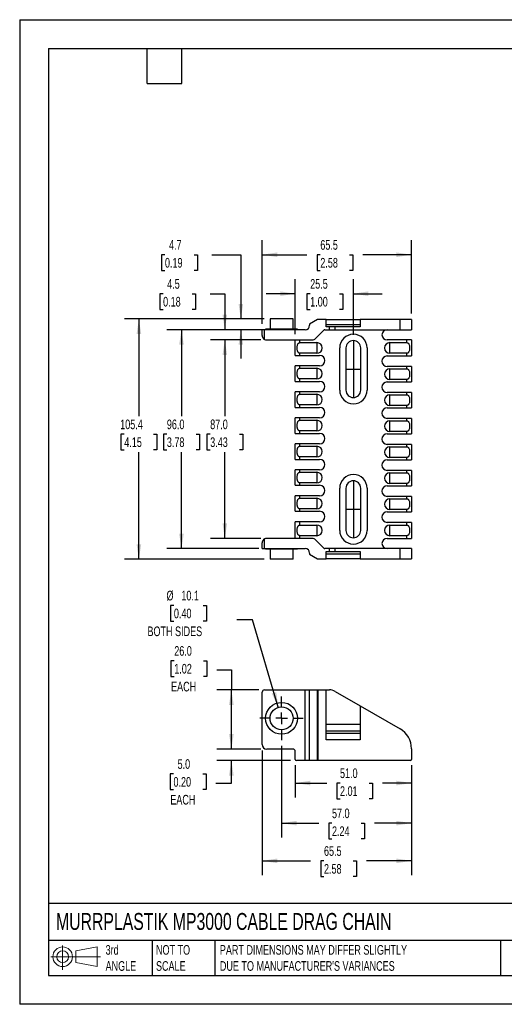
# Model space of a CAD drawing. Header units: millimetres. Extents: x 0 to 559, y 0 to 432.
# Tile 1 of 5: x 0 to 213, y 0 to 432. Entities that reach past the tile are written whole.
import ezdxf

# ---------------------------------------------------------------- set-up
doc = ezdxf.new("R2010")
doc.units = ezdxf.units.MM
doc.header["$LTSCALE"] = 2
doc.linetypes.add('CENTERX2', pattern=[20.32, 12.7, -2.54, 2.54, -2.54])
doc.layers.add('CENTER', color=40, linetype='CENTERX2')
doc.layers.add('DIMENSIONS', color=140, linetype='Continuous', lineweight=25)
doc.layers.add('TEXT', color=140, linetype='Continuous', lineweight=25)
doc.styles.add('SLDTEXTSTYLE0', font='TXT', dxfattribs={"width": 0.7})
doc.dimstyles.new('SLDDIMSTYLE0', dxfattribs={"dimtxt": 4.316016, "dimasz": 6.604, "dimexe": 0, "dimexo": 0.0625, "dimgap": 1.079004, "dimtad": 0, "dimtih": 1, "dimtoh": 1, "dimdec": 1, "dimrnd": 1e-09, "dimzin": 4, "dimdsep": 46, "dimtxsty": 'SLDTEXTSTYLE0', "dimsah": 1, "dimcen": 0.09, "dimadec": 0, "dimazin": 1, "dimtfac": 1, "dimtdec": 1, "dimtofl": 0, "dimtmove": 0, "dimatfit": 3, "dimfxl": 0, "dimfrac": 2, "dimtolj": 1, "dimtzin": 12, "dimarcsym": 0})
doc.dimstyles.new('SLDDIMSTYLE1', dxfattribs={"dimtxt": 4.316016, "dimasz": 6.604, "dimexe": 0, "dimexo": 0.0625, "dimgap": 1.079004, "dimtad": 0, "dimtih": 1, "dimtoh": 1, "dimdec": 1, "dimrnd": 1e-09, "dimzin": 12, "dimdsep": 46, "dimtxsty": 'SLDTEXTSTYLE0', "dimsah": 1, "dimcen": 0.09, "dimadec": 0, "dimazin": 3, "dimtfac": 1, "dimtdec": 1, "dimtofl": 0, "dimtmove": 0, "dimatfit": 3, "dimfxl": 0, "dimfrac": 2, "dimtolj": 1, "dimtzin": 12, "dimarcsym": 0})
doc.dimstyles.new('SLDDIMSTYLE3', dxfattribs={"dimtxt": 4.316016, "dimasz": 6.604, "dimexe": 0, "dimexo": 0.0625, "dimgap": 1.079004, "dimtad": 0, "dimtih": 1, "dimtoh": 1, "dimdec": 1, "dimrnd": 1e-09, "dimzin": 12, "dimdsep": 46, "dimtxsty": 'SLDTEXTSTYLE0', "dimsah": 1, "dimcen": 0, "dimadec": 0, "dimazin": 3, "dimtfac": 1, "dimtdec": 1, "dimtofl": 0, "dimtmove": 0, "dimatfit": 3, "dimfxl": 0, "dimfrac": 2, "dimtolj": 1, "dimtzin": 12, "dimarcsym": 0})
doc.dimstyles.new('SLDDIMSTYLE4', dxfattribs={"dimtxt": 4.316016, "dimasz": 6.604, "dimexe": 0, "dimexo": 0.0625, "dimgap": 1.079004, "dimtad": 0, "dimtih": 1, "dimtoh": 1, "dimdec": 1, "dimrnd": 1e-09, "dimzin": 4, "dimdsep": 46, "dimtxsty": 'SLDTEXTSTYLE0', "dimsah": 1, "dimcen": 0.09, "dimadec": 0, "dimazin": 1, "dimtfac": 1, "dimtdec": 1, "dimtmove": 0, "dimatfit": 0, "dimfxl": 0, "dimfrac": 2, "dimtolj": 1, "dimtzin": 12, "dimarcsym": 0})
doc.dimstyles.new('SLDDIMSTYLE5', dxfattribs={"dimtxt": 4.316016, "dimasz": 6.604, "dimexe": 0, "dimexo": 0.0625, "dimgap": 1.079004, "dimtad": 0, "dimtih": 1, "dimtoh": 1, "dimdec": 1, "dimrnd": 1e-09, "dimzin": 12, "dimdsep": 46, "dimtxsty": 'SLDTEXTSTYLE0', "dimsah": 1, "dimcen": 0.09, "dimadec": 0, "dimazin": 3, "dimtfac": 1, "dimtdec": 1, "dimtmove": 0, "dimatfit": 0, "dimfxl": 0, "dimfrac": 2, "dimtolj": 1, "dimtzin": 12, "dimarcsym": 0})

# ---------------------------------------------------------------- blocks, each defined once
blk = doc.blocks.new('Block11')
at = {"color": 7, "linetype": 'Continuous', "lineweight": 18}
for p, q in [((5.18, 10.62), (5.18, 0)), ((10.96, 8.33), (20.35, 10.06)), ((20.35, 10.06), (20.35, 1.46)), ((0, 5.76), (21.75, 5.76)), ((10.96, 3.19), (10.96, 8.33)), ((10.96, 3.19), (20.35, 1.46))]:
    blk.add_line(p, q, dxfattribs=at)
for radius in [4.3, 2.57]:
    blk.add_circle((5.18, 5.76), radius, dxfattribs=at)
blk = doc.blocks.new('Block12')
at = {"color": 7, "linetype": 'Continuous'}
blk.add_blockref('Block11', (0, 0), dxfattribs=at)
blk = doc.blocks.new('_D_3')
at = {"layer": 'DIMENSIONS'}
for p, q in [((120.91, 104.88), (120.91, 90.69)), ((171.91, 104.88), (171.91, 90.69)), ((120.91, 97.04), (134.69, 97.04)), ((140.54, 97.04), (139.09, 97.04)), ((139.09, 97.04), (139.09, 90.18)), ((153.37, 97.04), (154.82, 97.04)), ((154.82, 97.04), (154.82, 90.18)), ((171.91, 97.04), (159.22, 97.04)), ((139.09, 90.18), (140.54, 90.18)), ((154.82, 90.18), (153.37, 90.18))]:
    blk.add_line(p, q, dxfattribs=at)
for points in [[(120.91, 97.04), (127.51, 96.02), (127.51, 98.05)], [(171.91, 97.04), (165.3, 98.05), (165.3, 96.02)]]:
    blk.add_solid(points, dxfattribs=at)
at = {"layer": 'DIMENSIONS', "char_height": 4.233, "attachment_point": 1, "style": 'SLDTEXTSTYLE0'}
for s, insert in [('51.0', (140.54, 103.46)), ('2.01', (140.54, 95.63))]:
    blk.add_mtext(s, dxfattribs=dict(at, insert=insert))
blk = doc.blocks.new('_D_4')
at = {"layer": 'DIMENSIONS'}
for p, q in [((114.91, 113.34), (114.91, 73.1)), ((171.91, 104.88), (171.91, 73.1)), ((114.91, 79.45), (131.18, 79.45)), ((137.02, 79.45), (135.57, 79.45)), ((135.57, 79.45), (135.57, 72.59)), ((149.85, 79.45), (151.3, 79.45)), ((151.3, 79.45), (151.3, 72.59)), ((171.91, 79.45), (155.7, 79.45)), ((135.57, 72.59), (137.02, 72.59)), ((151.3, 72.59), (149.85, 72.59))]:
    blk.add_line(p, q, dxfattribs=at)
for points in [[(114.91, 79.45), (121.51, 78.43), (121.51, 80.47)], [(171.91, 79.45), (165.3, 80.47), (165.3, 78.43)]]:
    blk.add_solid(points, dxfattribs=at)
at = {"layer": 'DIMENSIONS', "char_height": 4.233, "attachment_point": 1, "style": 'SLDTEXTSTYLE0'}
for s, insert in [('57.0', (137.02, 85.87)), ('2.24', (137.02, 78.05))]:
    blk.add_mtext(s, dxfattribs=dict(at, insert=insert))
blk = doc.blocks.new('_D_5')
at = {"layer": 'DIMENSIONS'}
for p, q in [((106.41, 111.38), (106.41, 56.57)), ((171.91, 104.88), (171.91, 56.57)), ((106.41, 62.92), (127.66, 62.92)), ((133.51, 62.92), (132.06, 62.92)), ((132.06, 62.92), (132.06, 56.06)), ((146.33, 62.92), (147.78, 62.92)), ((147.78, 62.92), (147.78, 56.06)), ((171.91, 62.92), (152.18, 62.92)), ((132.06, 56.06), (133.51, 56.06)), ((147.78, 56.06), (146.33, 56.06))]:
    blk.add_line(p, q, dxfattribs=at)
for points in [[(106.41, 62.92), (113.01, 61.9), (113.01, 63.93)], [(171.91, 62.92), (165.3, 63.93), (165.3, 61.9)]]:
    blk.add_solid(points, dxfattribs=at)
at = {"layer": 'DIMENSIONS', "char_height": 4.233, "attachment_point": 1, "style": 'SLDTEXTSTYLE0'}
for s, insert in [('65.5', (133.51, 69.34)), ('2.58', (133.51, 61.52))]:
    blk.add_mtext(s, dxfattribs=dict(at, insert=insert))
blk = doc.blocks.new('_D_9')
at = {"layer": 'DIMENSIONS'}
for p, q in [((92.88, 111.92), (92.88, 124.62)), ((105.87, 111.92), (86.53, 111.92)), ((118.87, 106.92), (86.53, 106.92)), ((92.88, 97.04), (92.88, 106.92)), ((67.48, 101.07), (66.03, 101.07)), ((66.03, 101.07), (66.03, 94.21)), ((80.31, 101.07), (81.76, 101.07)), ((81.76, 101.07), (81.76, 94.21)), ((86.11, 97.04), (92.88, 97.04)), ((66.03, 94.21), (67.48, 94.21)), ((81.76, 94.21), (80.31, 94.21))]:
    blk.add_line(p, q, dxfattribs=at)
for points in [[(92.88, 111.92), (93.9, 118.52), (91.86, 118.52)], [(92.88, 106.92), (91.86, 100.31), (93.9, 100.31)]]:
    blk.add_solid(points, dxfattribs=at)
at = {"layer": 'DIMENSIONS', "char_height": 4.233, "attachment_point": 1, "style": 'SLDTEXTSTYLE0'}
for s, insert in [('5.0', (69.28, 107.5)), ('0.20', (67.48, 99.67)), ('EACH', (66.09, 91.85))]:
    blk.add_mtext(s, dxfattribs=dict(at, insert=insert))
blk = doc.blocks.new('_D_10')
at = {"layer": 'DIMENSIONS'}
for p, q in [((67.82, 150.69), (66.37, 150.69)), ((66.37, 150.69), (66.37, 143.83)), ((80.65, 150.69), (82.1, 150.69)), ((82.1, 150.69), (82.1, 143.83)), ((66.37, 143.83), (67.82, 143.83)), ((82.1, 143.83), (80.65, 143.83)), ((86.45, 146.65), (92.88, 146.65)), ((92.88, 146.65), (92.88, 137.92)), ((104.87, 137.92), (86.53, 137.92)), ((92.88, 111.92), (92.88, 137.92)), ((105.87, 111.92), (86.53, 111.92))]:
    blk.add_line(p, q, dxfattribs=at)
for points in [[(92.88, 137.92), (91.86, 131.31), (93.9, 131.31)], [(92.88, 111.92), (93.9, 118.52), (91.86, 118.52)]]:
    blk.add_solid(points, dxfattribs=at)
at = {"layer": 'DIMENSIONS', "char_height": 4.233, "attachment_point": 1, "style": 'SLDTEXTSTYLE0'}
for s, insert in [('26.0', (67.82, 157.11)), ('1.02', (67.82, 149.28)), ('EACH', (66.43, 141.46))]:
    blk.add_mtext(s, dxfattribs=dict(at, insert=insert))
blk = doc.blocks.new('_D_11')
at = {"layer": 'DIMENSIONS'}
for p, q in [((67.67, 174.94), (66.22, 174.94)), ((66.22, 174.94), (66.22, 168.08)), ((80.5, 174.94), (81.94, 174.94)), ((81.94, 174.94), (81.94, 168.08)), ((102.13, 168.67), (95.28, 168.67)), ((113.47, 130.26), (102.13, 168.67)), ((66.22, 168.08), (67.67, 168.08)), ((81.94, 168.08), (80.5, 168.08))]:
    blk.add_line(p, q, dxfattribs=at)
blk.add_solid([(113.47, 130.26), (112.58, 136.88), (110.63, 136.31)], dxfattribs=at)
at = {"layer": 'DIMENSIONS', "char_height": 4.233, "attachment_point": 1, "style": 'SLDTEXTSTYLE0'}
for s, insert in [('%%c', (64.41, 181.37)), ('10.1', (70.93, 181.37)), ('0.40', (67.67, 173.54)), ('BOTH SIDES', (56.06, 165.71))]:
    blk.add_mtext(s, dxfattribs=dict(at, insert=insert))
blk = doc.blocks.new('SW_CENTERMARKSYMBOL_1')
at = {"layer": 'CENTER', "color": 0}
for p, q in [((0, 5.08), (0, 9.54)), ((-5.08, 0), (-9.54, 0)), ((0, 0), (-2.54, 0)), ((0, 0), (0, 2.54)), ((0, 0), (0, -2.54)), ((0, 0), (2.54, 0)), ((5.08, 0), (9.54, 0)), ((0, -5.08), (0, -9.54))]:
    blk.add_line(p, q, dxfattribs=at)
blk = doc.blocks.new('_D_16')
at = {"layer": 'DIMENSIONS'}
for p, q in [((120.91, 293.89), (120.91, 317.99)), ((146.41, 293.64), (146.41, 317.99)), ((120.91, 311.64), (108.21, 311.64)), ((127.46, 311.64), (126.01, 311.64)), ((126.01, 311.64), (126.01, 304.78)), ((140.28, 311.64), (141.73, 311.64)), ((141.73, 311.64), (141.73, 304.78)), ((146.41, 311.64), (159.11, 311.64)), ((126.01, 304.78), (127.46, 304.78)), ((141.73, 304.78), (140.28, 304.78))]:
    blk.add_line(p, q, dxfattribs=at)
for points in [[(120.91, 311.64), (114.3, 312.66), (114.3, 310.62)], [(146.41, 311.64), (153.01, 310.62), (153.01, 312.66)]]:
    blk.add_solid(points, dxfattribs=at)
at = {"layer": 'DIMENSIONS', "char_height": 4.233, "attachment_point": 1, "style": 'SLDTEXTSTYLE0'}
for s, insert in [('25.5', (127.46, 318.06)), ('1.00', (127.46, 310.24))]:
    blk.add_mtext(s, dxfattribs=dict(at, insert=insert))
blk = doc.blocks.new('_D_19')
at = {"layer": 'DIMENSIONS'}
for p, q in [((105.87, 291.35), (83.65, 291.35)), ((90, 291.35), (90, 257.86)), ((83.59, 250.03), (82.14, 250.03)), ((82.14, 250.03), (82.14, 243.17)), ((96.42, 250.03), (97.87, 250.03)), ((97.87, 250.03), (97.87, 243.17)), ((82.14, 243.17), (83.59, 243.17)), ((90, 204.35), (90, 242.21)), ((97.87, 243.17), (96.42, 243.17)), ((105.87, 204.35), (83.65, 204.35))]:
    blk.add_line(p, q, dxfattribs=at)
for points in [[(90, 291.35), (88.99, 284.74), (91.02, 284.74)], [(90, 204.35), (91.02, 210.95), (88.99, 210.95)]]:
    blk.add_solid(points, dxfattribs=at)
at = {"layer": 'DIMENSIONS', "char_height": 4.233, "attachment_point": 1, "style": 'SLDTEXTSTYLE0'}
for s, insert in [('87.0', (83.59, 256.46)), ('3.43', (83.59, 248.63))]:
    blk.add_mtext(s, dxfattribs=dict(at, insert=insert))
blk = doc.blocks.new('_D_20')
at = {"layer": 'DIMENSIONS'}
for p, q in [((122.74, 295.85), (64.63, 295.85)), ((70.98, 295.85), (70.98, 257.86)), ((64.57, 250.03), (63.12, 250.03)), ((63.12, 250.03), (63.12, 243.17)), ((77.39, 250.03), (78.84, 250.03)), ((78.84, 250.03), (78.84, 243.17)), ((63.12, 243.17), (64.57, 243.17)), ((70.98, 199.85), (70.98, 242.21)), ((78.84, 243.17), (77.39, 243.17)), ((104.87, 199.85), (64.63, 199.85))]:
    blk.add_line(p, q, dxfattribs=at)
for points in [[(70.98, 295.85), (69.96, 289.24), (72, 289.24)], [(70.98, 199.85), (72, 206.45), (69.96, 206.45)]]:
    blk.add_solid(points, dxfattribs=at)
at = {"layer": 'DIMENSIONS', "char_height": 4.233, "attachment_point": 1, "style": 'SLDTEXTSTYLE0'}
for s, insert in [('96.0', (64.57, 256.46)), ('3.78', (64.57, 248.63))]:
    blk.add_mtext(s, dxfattribs=dict(at, insert=insert))
blk = doc.blocks.new('_D_21')
at = {"layer": 'DIMENSIONS'}
for p, q in [((107.32, 300.55), (45.96, 300.55)), ((52.31, 300.55), (52.31, 257.86)), ((45.9, 250.03), (44.45, 250.03)), ((44.45, 250.03), (44.45, 243.17)), ((58.72, 250.03), (60.17, 250.03)), ((60.17, 250.03), (60.17, 243.17)), ((44.45, 243.17), (45.9, 243.17)), ((52.31, 195.15), (52.31, 242.21)), ((60.17, 243.17), (58.72, 243.17)), ((107.32, 195.15), (45.96, 195.15))]:
    blk.add_line(p, q, dxfattribs=at)
for points in [[(52.31, 300.55), (51.29, 293.94), (53.33, 293.94)], [(52.31, 195.15), (53.33, 201.75), (51.29, 201.75)]]:
    blk.add_solid(points, dxfattribs=at)
at = {"layer": 'DIMENSIONS', "char_height": 4.233, "attachment_point": 1, "style": 'SLDTEXTSTYLE0'}
for s, insert in [('105.4', (44.1, 256.46)), ('4.15', (45.9, 248.63))]:
    blk.add_mtext(s, dxfattribs=dict(at, insert=insert))
blk = doc.blocks.new('_D_22')
at = {"layer": 'DIMENSIONS'}
for p, q in [((62.93, 311.64), (61.48, 311.64)), ((61.48, 311.64), (61.48, 304.78)), ((75.75, 311.64), (77.2, 311.64)), ((77.2, 311.64), (77.2, 304.78)), ((83.54, 311.64), (90, 311.64)), ((90, 311.64), (90, 295.85)), ((61.48, 304.78), (62.93, 304.78)), ((77.2, 304.78), (75.75, 304.78)), ((104.87, 295.85), (83.65, 295.85)), ((105.87, 291.35), (83.65, 291.35)), ((90, 291.35), (90, 278.65))]:
    blk.add_line(p, q, dxfattribs=at)
for points in [[(90, 295.85), (91.02, 302.45), (88.99, 302.45)], [(90, 291.35), (88.99, 284.74), (91.02, 284.74)]]:
    blk.add_solid(points, dxfattribs=at)
at = {"layer": 'DIMENSIONS', "char_height": 4.233, "attachment_point": 1, "style": 'SLDTEXTSTYLE0'}
for s, insert in [('4.5', (64.72, 318.06)), ('0.18', (62.93, 310.24))]:
    blk.add_mtext(s, dxfattribs=dict(at, insert=insert))
blk = doc.blocks.new('_D_23')
at = {"layer": 'DIMENSIONS'}
for p, q in [((63.74, 328.73), (62.29, 328.73)), ((62.29, 328.73), (62.29, 321.87)), ((76.56, 328.73), (78.01, 328.73)), ((78.01, 328.73), (78.01, 321.87)), ((84.34, 328.73), (97.04, 328.73)), ((97.04, 328.73), (97.04, 300.55)), ((62.29, 321.87), (63.74, 321.87)), ((78.01, 321.87), (76.56, 321.87)), ((107.32, 300.55), (90.69, 300.55)), ((104.87, 295.85), (90.69, 295.85)), ((97.04, 295.85), (97.04, 283.15))]:
    blk.add_line(p, q, dxfattribs=at)
for points in [[(97.04, 300.55), (98.06, 307.15), (96.03, 307.15)], [(97.04, 295.85), (96.03, 289.24), (98.06, 289.24)]]:
    blk.add_solid(points, dxfattribs=at)
at = {"layer": 'DIMENSIONS', "char_height": 4.233, "attachment_point": 1, "style": 'SLDTEXTSTYLE0'}
for s, insert in [('4.7', (65.53, 335.15)), ('0.19', (63.74, 327.32))]:
    blk.add_mtext(s, dxfattribs=dict(at, insert=insert))
blk = doc.blocks.new('_D_24')
at = {"layer": 'DIMENSIONS'}
for p, q in [((106.41, 298.39), (106.41, 335.08)), ((171.91, 302.89), (171.91, 335.08)), ((106.41, 328.73), (126.05, 328.73)), ((131.9, 328.73), (130.45, 328.73)), ((130.45, 328.73), (130.45, 321.87)), ((144.73, 328.73), (146.18, 328.73)), ((146.18, 328.73), (146.18, 321.87)), ((171.91, 328.73), (150.57, 328.73)), ((130.45, 321.87), (131.9, 321.87)), ((146.18, 321.87), (144.73, 321.87))]:
    blk.add_line(p, q, dxfattribs=at)
for points in [[(106.41, 328.73), (113.01, 327.71), (113.01, 329.74)], [(171.91, 328.73), (165.3, 329.74), (165.3, 327.71)]]:
    blk.add_solid(points, dxfattribs=at)
at = {"layer": 'DIMENSIONS', "char_height": 4.233, "attachment_point": 1, "style": 'SLDTEXTSTYLE0'}
for s, insert in [('65.5', (131.9, 335.15)), ('2.58', (131.9, 327.32))]:
    blk.add_mtext(s, dxfattribs=dict(at, insert=insert))

msp = doc.modelspace()

# ---------------------------------------------------------------- linework, layer by layer
at = {"color": 7, "linetype": 'Continuous'}
for p, q in [((0, 431.81), (0, 0.01)), ((0, 431.81), (558.8, 431.81)), ((558.8, 0.01), (0, 0.01))]:
    msp.add_line(p, q, dxfattribs=at)
for p, q in [((109.86, 300.55), (109.86, 296.15)), ((119.96, 300.55), (109.86, 300.55)), ((119.96, 296.15), (119.96, 300.55)), ((130.6, 300.28), (127.22, 298.33)), ((127.22, 298.33), (127.22, 297.79)), ((134.41, 300.35), (130.85, 300.35)), ((134.41, 297.15), (134.41, 300.35)), ((134.41, 300.35), (149.41, 300.35)), ((134.41, 298.15), (149.41, 298.15)), ((149.41, 300.35), (149.41, 297.15)), ((166.91, 300.35), (149.41, 300.35)), ((166.91, 295.85), (166.91, 300.35)), ((171.91, 300.35), (166.91, 300.35)), ((171.91, 300.35), (171.91, 295.85)), ((106.41, 293.35), (106.41, 295.85)), ((107.41, 295.85), (106.41, 295.85)), ((107.41, 291.62), (107.41, 295.85)), ((125.28, 295.85), (107.41, 295.85)), ((107.91, 296.15), (107.91, 295.85)), ((121.91, 296.15), (107.91, 296.15)), ((121.91, 295.85), (121.91, 296.15)), ((129.84, 291.93), (133.64, 295.73)), ((133.92, 295.85), (135.87, 295.85)), ((135.87, 297.15), (134.41, 297.15)), ((135.87, 295.85), (135.87, 297.15)), ((138.37, 297.15), (135.87, 297.15)), ((135.87, 295.85), (138.37, 295.85)), ((138.37, 295.85), (138.37, 297.15)), ((149.41, 297.15), (138.37, 297.15)), ((138.37, 295.85), (166.91, 295.85)), ((166.91, 295.85), (171.91, 295.85)), ((108.41, 291.35), (128.43, 291.35)), ((120.91, 284.6), (120.91, 291.35)), ((122.91, 290.18), (122.91, 291.35)), ((122.91, 290.18), (130.41, 290.18)), ((130.41, 290.18), (130.41, 285.52)), ((169.91, 291.35), (161.21, 291.35)), ((162.41, 290.18), (169.91, 290.18)), ((162.41, 285.52), (162.41, 290.18)), ((169.91, 290.18), (169.91, 291.35)), ((171.91, 291.35), (169.91, 291.35)), ((171.91, 291.35), (171.91, 284.35)), ((122.91, 284.6), (122.91, 285.52)), ((130.41, 285.52), (122.91, 285.52)), ((140.41, 269.35), (140.41, 287.85)), ((143.16, 287.85), (143.16, 269.35)), ((149.66, 269.35), (149.66, 287.85)), ((152.41, 287.85), (152.41, 269.35)), ((169.91, 285.52), (162.41, 285.52)), ((169.91, 284.35), (169.91, 285.52)), ((120.91, 284.6), (122.91, 284.6)), ((122.91, 284.6), (131.61, 284.6)), ((161.21, 284.35), (169.91, 284.35)), ((169.91, 284.35), (171.91, 284.35)), ((120.91, 273.2), (120.91, 280)), ((122.91, 280), (120.91, 280)), ((122.91, 278.93), (122.91, 280)), ((131.61, 280), (122.91, 280)), ((122.91, 278.93), (130.41, 278.93)), ((130.41, 278.93), (130.41, 274.27)), ((169.91, 279.75), (161.21, 279.75)), ((162.41, 278.68), (169.91, 278.68)), ((162.41, 274.02), (162.41, 278.68)), ((169.91, 278.68), (169.91, 279.75)), ((171.91, 279.75), (169.91, 279.75)), ((171.91, 279.75), (171.91, 272.95)), ((120.91, 273.2), (122.91, 273.2)), ((122.91, 273.2), (122.91, 274.27)), ((130.41, 274.27), (122.91, 274.27)), ((122.91, 273.2), (131.61, 273.2)), ((161.21, 272.95), (169.91, 272.95)), ((169.91, 274.02), (162.41, 274.02)), ((169.91, 272.95), (169.91, 274.02)), ((169.91, 272.95), (171.91, 272.95)), ((120.91, 261.8), (120.91, 268.6)), ((122.91, 268.6), (120.91, 268.6)), ((122.91, 267.53), (122.91, 268.6)), ((131.61, 268.6), (122.91, 268.6)), ((169.91, 268.35), (161.21, 268.35)), ((169.91, 267.28), (169.91, 268.35)), ((171.91, 268.35), (169.91, 268.35)), ((171.91, 268.35), (171.91, 261.55)), ((122.91, 267.53), (130.41, 267.53)), ((130.41, 267.53), (130.41, 262.87)), ((162.41, 267.28), (169.91, 267.28)), ((162.41, 262.62), (162.41, 267.28)), ((120.91, 261.8), (122.91, 261.8)), ((122.91, 261.8), (122.91, 262.87)), ((130.41, 262.87), (122.91, 262.87)), ((122.91, 261.8), (131.61, 261.8)), ((161.21, 261.55), (169.91, 261.55)), ((169.91, 262.62), (162.41, 262.62)), ((169.91, 261.55), (169.91, 262.62)), ((169.91, 261.55), (171.91, 261.55)), ((120.91, 250.4), (120.91, 257.2)), ((122.91, 257.2), (120.91, 257.2)), ((122.91, 256.13), (122.91, 257.2)), ((131.61, 257.2), (122.91, 257.2)), ((122.91, 256.13), (130.41, 256.13)), ((130.41, 256.13), (130.41, 251.47)), ((169.91, 256.95), (161.21, 256.95)), ((162.41, 255.88), (169.91, 255.88)), ((162.41, 251.22), (162.41, 255.88)), ((169.91, 255.88), (169.91, 256.95)), ((171.91, 256.95), (169.91, 256.95)), ((171.91, 256.95), (171.91, 250.15)), ((122.91, 250.4), (122.91, 251.47)), ((130.41, 251.47), (122.91, 251.47)), ((169.91, 251.22), (162.41, 251.22)), ((169.91, 250.15), (169.91, 251.22)), ((120.91, 250.4), (122.91, 250.4)), ((122.91, 250.4), (131.61, 250.4)), ((161.21, 250.15), (169.91, 250.15)), ((169.91, 250.15), (171.91, 250.15)), ((120.91, 239), (120.91, 245.8)), ((122.91, 245.8), (120.91, 245.8)), ((122.91, 244.73), (122.91, 245.8)), ((131.61, 245.8), (122.91, 245.8)), ((122.91, 244.73), (130.41, 244.73)), ((130.41, 244.73), (130.41, 240.07)), ((169.91, 245.55), (161.21, 245.55)), ((162.41, 244.48), (169.91, 244.48)), ((162.41, 239.82), (162.41, 244.48)), ((169.91, 244.48), (169.91, 245.55)), ((171.91, 245.55), (169.91, 245.55)), ((171.91, 245.55), (171.91, 238.75)), ((120.91, 239), (122.91, 239)), ((122.91, 239), (122.91, 240.07)), ((130.41, 240.07), (122.91, 240.07)), ((122.91, 239), (131.61, 239)), ((161.21, 238.75), (169.91, 238.75)), ((169.91, 239.82), (162.41, 239.82)), ((169.91, 238.75), (169.91, 239.82)), ((169.91, 238.75), (171.91, 238.75)), ((120.91, 227.6), (120.91, 234.4)), ((122.91, 234.4), (120.91, 234.4)), ((122.91, 233.33), (122.91, 234.4)), ((131.61, 234.4), (122.91, 234.4)), ((122.91, 233.33), (130.41, 233.33)), ((130.41, 233.33), (130.41, 228.67)), ((169.91, 234.15), (161.21, 234.15)), ((169.91, 233.08), (169.91, 234.15)), ((171.91, 234.15), (169.91, 234.15)), ((171.91, 234.15), (171.91, 227.35)), ((162.41, 233.08), (169.91, 233.08)), ((162.41, 228.42), (162.41, 233.08)), ((120.91, 227.6), (122.91, 227.6)), ((122.91, 227.6), (122.91, 228.67)), ((130.41, 228.67), (122.91, 228.67)), ((122.91, 227.6), (131.61, 227.6)), ((140.41, 207.85), (140.41, 226.35)), ((143.16, 226.35), (143.16, 207.85)), ((149.66, 207.85), (149.66, 226.35)), ((152.41, 226.35), (152.41, 207.85)), ((161.21, 227.35), (169.91, 227.35)), ((169.91, 228.42), (162.41, 228.42)), ((169.91, 227.35), (169.91, 228.42)), ((169.91, 227.35), (171.91, 227.35)), ((120.91, 216.2), (120.91, 223)), ((122.91, 223), (120.91, 223)), ((122.91, 221.93), (122.91, 223)), ((131.61, 223), (122.91, 223)), ((122.91, 221.93), (130.41, 221.93)), ((130.41, 221.93), (130.41, 217.27)), ((169.91, 222.75), (161.21, 222.75)), ((162.41, 221.68), (169.91, 221.68)), ((162.41, 217.02), (162.41, 221.68)), ((169.91, 221.68), (169.91, 222.75)), ((171.91, 222.75), (169.91, 222.75)), ((171.91, 222.75), (171.91, 215.95)), ((120.91, 216.2), (122.91, 216.2)), ((122.91, 216.2), (122.91, 217.27)), ((130.41, 217.27), (122.91, 217.27)), ((122.91, 216.2), (131.61, 216.2)), ((161.21, 215.95), (169.91, 215.95)), ((169.91, 217.02), (162.41, 217.02)), ((169.91, 215.95), (169.91, 217.02)), ((169.91, 215.95), (171.91, 215.95)), ((120.91, 204.35), (120.91, 211.6)), ((122.91, 211.6), (120.91, 211.6)), ((122.91, 210.18), (122.91, 211.6)), ((131.61, 211.6), (122.91, 211.6)), ((122.91, 210.18), (130.41, 210.18)), ((130.41, 210.18), (130.41, 205.52)), ((169.91, 211.35), (161.21, 211.35)), ((162.41, 210.18), (169.91, 210.18)), ((162.41, 205.52), (162.41, 210.18)), ((169.91, 210.18), (169.91, 211.35)), ((171.91, 211.35), (169.91, 211.35)), ((171.91, 211.35), (171.91, 204.35)), ((107.41, 199.85), (107.41, 204.08)), ((128.43, 204.35), (108.41, 204.35)), ((122.91, 204.35), (122.91, 205.52)), ((130.41, 205.52), (122.91, 205.52)), ((133.64, 199.96), (129.84, 203.76)), ((161.21, 204.35), (169.91, 204.35)), ((169.91, 205.52), (162.41, 205.52)), ((169.91, 204.35), (169.91, 205.52)), ((169.91, 204.35), (171.91, 204.35)), ((106.41, 199.85), (106.41, 202.35)), ((106.41, 199.85), (107.41, 199.85)), ((107.41, 199.85), (125.28, 199.85)), ((107.91, 199.85), (107.91, 199.55)), ((121.91, 199.55), (107.91, 199.55)), ((109.86, 199.55), (109.86, 195.15)), ((119.96, 195.15), (119.96, 199.55)), ((121.91, 199.55), (121.91, 199.85)), ((135.87, 199.85), (133.92, 199.85)), ((135.87, 198.55), (135.87, 199.85)), ((138.37, 199.85), (135.87, 199.85)), ((138.37, 198.55), (138.37, 199.85)), ((166.91, 199.85), (138.37, 199.85)), ((166.91, 195.35), (166.91, 199.85)), ((171.91, 199.85), (166.91, 199.85)), ((171.91, 199.85), (171.91, 195.35)), ((119.96, 195.15), (109.86, 195.15)), ((127.22, 197.91), (127.22, 197.37)), ((127.22, 197.37), (130.6, 195.42)), ((130.85, 195.35), (134.41, 195.35)), ((134.41, 195.35), (134.41, 198.55)), ((134.41, 198.55), (135.87, 198.55)), ((134.41, 197.55), (149.41, 197.55)), ((149.41, 195.35), (134.41, 195.35)), ((135.87, 198.55), (138.37, 198.55)), ((138.37, 198.55), (149.41, 198.55)), ((149.41, 198.55), (149.41, 195.35)), ((149.41, 195.35), (166.91, 195.35)), ((166.91, 195.35), (171.91, 195.35)), ((106.41, 113.92), (106.41, 136.92)), ((107.41, 137.92), (125.28, 137.92)), ((125.28, 106.92), (125.28, 137.92)), ((125.28, 137.92), (127.22, 137.92)), ((127.22, 106.92), (127.22, 137.92)), ((127.22, 137.92), (130.6, 137.92)), ((130.6, 106.92), (130.6, 137.92)), ((130.6, 137.92), (130.85, 137.92)), ((130.85, 137.92), (130.85, 106.92)), ((130.85, 137.92), (134.41, 137.92)), ((134.41, 115.92), (134.41, 137.92)), ((134.41, 137.92), (135.87, 137.92)), ((138.37, 137.25), (149.41, 130.87)), ((149.41, 130.87), (149.41, 115.92)), ((149.41, 130.87), (166.91, 120.77)), ((134.41, 122.92), (149.41, 122.92)), ((134.41, 119.92), (149.41, 119.92)), ((134.41, 118.92), (149.41, 118.92)), ((149.41, 115.92), (134.41, 115.92)), ((119.91, 111.92), (108.41, 111.92)), ((120.91, 107.42), (120.91, 110.92)), ((171.91, 112.11), (171.91, 107.42)), ((125.28, 106.92), (121.41, 106.92)), ((127.22, 106.92), (125.28, 106.92)), ((130.6, 106.92), (127.22, 106.92)), ((130.85, 106.92), (130.6, 106.92)), ((171.41, 106.92), (130.85, 106.92))]:
    msp.add_line(p, q)
for radius in [7, 5.05]:
    msp.add_circle((114.91, 125.42), radius)
for centre, radius, start, end in [((130.85, 299.85), 0.5, 90, 120), ((125.28, 297.79), 1.94, 270, 0), ((133.92, 295.46), 0.39, 90, 135), ((146.41, 287.85), 6, 0, 180), ((161.21, 293.6), 2.25, 90, 270), ((108.41, 293.35), 2, 240, 270), ((128.43, 293.35), 2, 270, 315), ((130.41, 287.85), 2.33, 270, 90), ((146.41, 287.85), 3.25, 0, 180), ((162.41, 287.85), 2.33, 90, 270), ((131.61, 282.3), 2.3, 270, 90), ((161.21, 282.05), 2.3, 90, 270), ((130.41, 276.6), 2.33, 270, 90), ((162.41, 276.35), 2.33, 90, 270), ((131.61, 270.9), 2.3, 270, 90), ((161.21, 270.65), 2.3, 90, 270), ((146.41, 269.35), 6, 180, 0), ((146.41, 269.35), 3.25, 180, 0), ((130.41, 265.2), 2.33, 270, 90), ((162.41, 264.95), 2.33, 90, 270), ((131.61, 259.5), 2.3, 270, 90), ((161.21, 259.25), 2.3, 90, 270), ((130.41, 253.8), 2.33, 270, 90), ((162.41, 253.55), 2.33, 90, 270), ((131.61, 248.1), 2.3, 270, 90), ((161.21, 247.85), 2.3, 90, 270), ((130.41, 242.4), 2.33, 270, 90), ((162.41, 242.15), 2.33, 90, 270), ((131.61, 236.7), 2.3, 270, 90), ((161.21, 236.45), 2.3, 90, 270), ((130.41, 231), 2.33, 270, 90), ((146.41, 226.35), 6, 0, 180), ((146.41, 226.35), 3.25, 0, 180), ((162.41, 230.75), 2.33, 90, 270), ((131.61, 225.3), 2.3, 270, 90), ((161.21, 225.05), 2.3, 90, 270), ((130.41, 219.6), 2.33, 270, 90), ((162.41, 219.35), 2.33, 90, 270), ((131.61, 213.9), 2.3, 270, 90), ((161.21, 213.65), 2.3, 90, 270), ((130.41, 207.85), 2.33, 270, 90), ((146.41, 207.85), 6, 180, 0), ((146.41, 207.85), 3.25, 180, 0), ((162.41, 207.85), 2.33, 90, 270), ((108.41, 202.35), 2, 90, 120), ((128.43, 202.35), 2, 45, 90), ((161.21, 202.1), 2.25, 90, 270), ((125.28, 197.91), 1.94, 0, 90), ((133.92, 200.24), 0.39, 225, 270), ((130.85, 195.85), 0.5, 240, 270), ((107.41, 136.92), 1, 90, 180), ((135.87, 132.92), 5, 60, 90), ((161.91, 112.11), 10, 0, 60), ((108.41, 113.92), 2, 180, 270), ((119.91, 110.92), 1, 360, 90), ((121.41, 107.42), 0.5, 180, 270), ((171.41, 107.42), 0.5, 270, 360)]:
    msp.add_arc(centre, radius, start, end)
for points, knots in [([(106.41, 293.35), (106.41, 293.3), (106.41, 293.21), (106.42, 293.08), (106.44, 292.97), (106.47, 292.81), (106.53, 292.62), (106.64, 292.39), (106.78, 292.17), (106.94, 291.98), (107.09, 291.83), (107.24, 291.71), (107.35, 291.65), (107.41, 291.62)], [0, 0, 0, 0, 0.07763, 0.145151, 0.202564, 0.249869, 0.385042, 0.504102, 0.633579, 0.75041, 0.83864, 0.921672, 1, 1, 1, 1]), ([(122.91, 285.52), (122.88, 285.52), (122.82, 285.52), (122.74, 285.53), (122.66, 285.56), (122.58, 285.59), (122.51, 285.63), (122.43, 285.68), (122.36, 285.74), (122.23, 285.86), (122.08, 286.09), (121.88, 286.51), (121.74, 287.11), (121.69, 287.85), (121.74, 288.59), (121.88, 289.19), (122.08, 289.61), (122.25, 289.86), (122.43, 290.02), (122.58, 290.11), (122.74, 290.17), (122.85, 290.18), (122.91, 290.18)], [0, 0, 0, 0, 0.014241, 0.028448, 0.042801, 0.057474, 0.072631, 0.088421, 0.104976, 0.122409, 0.181157, 0.248219, 0.368773, 0.500081, 0.631303, 0.751945, 0.818953, 0.877755, 0.9117, 0.942604, 0.971587, 1, 1, 1, 1]), ([(169.91, 290.18), (169.93, 290.18), (169.99, 290.18), (170.07, 290.16), (170.15, 290.14), (170.23, 290.11), (170.3, 290.07), (170.38, 290.02), (170.45, 289.95), (170.58, 289.83), (170.74, 289.61), (170.93, 289.19), (171.07, 288.59), (171.12, 287.85), (171.07, 287.11), (170.93, 286.51), (170.74, 286.09), (170.56, 285.84), (170.38, 285.68), (170.23, 285.59), (170.07, 285.53), (169.96, 285.52), (169.91, 285.52)], [0, 0, 0, 0, 0.014241, 0.028448, 0.042801, 0.057474, 0.072631, 0.088421, 0.104976, 0.122409, 0.181157, 0.248219, 0.368773, 0.500081, 0.631303, 0.751945, 0.818953, 0.877755, 0.9117, 0.942604, 0.971587, 1, 1, 1, 1]), ([(122.91, 274.27), (122.88, 274.27), (122.82, 274.27), (122.74, 274.28), (122.66, 274.31), (122.58, 274.34), (122.51, 274.38), (122.43, 274.43), (122.36, 274.49), (122.23, 274.61), (122.08, 274.84), (121.88, 275.26), (121.74, 275.86), (121.69, 276.6), (121.74, 277.34), (121.88, 277.94), (122.08, 278.36), (122.25, 278.61), (122.43, 278.77), (122.58, 278.86), (122.74, 278.92), (122.85, 278.93), (122.91, 278.93)], [0, 0, 0, 0, 0.0142415, 0.0284485, 0.0428011, 0.0574742, 0.0726314, 0.0884214, 0.1049758, 0.1224089, 0.1811567, 0.2482188, 0.3687726, 0.5000813, 0.6313031, 0.7519449, 0.8189534, 0.8777547, 0.9117005, 0.942604, 0.971587, 1, 1, 1, 1]), ([(169.91, 278.68), (169.93, 278.68), (169.99, 278.68), (170.07, 278.66), (170.15, 278.64), (170.23, 278.61), (170.3, 278.57), (170.38, 278.52), (170.45, 278.45), (170.58, 278.33), (170.74, 278.11), (170.93, 277.69), (171.07, 277.09), (171.12, 276.35), (171.07, 275.61), (170.93, 275.01), (170.74, 274.59), (170.56, 274.34), (170.38, 274.18), (170.23, 274.09), (170.07, 274.03), (169.96, 274.02), (169.91, 274.02)], [0, 0, 0, 0, 0.014241, 0.028448, 0.042801, 0.057474, 0.072631, 0.088421, 0.104976, 0.122409, 0.181157, 0.248219, 0.368773, 0.500081, 0.631303, 0.751945, 0.818953, 0.877755, 0.9117, 0.942604, 0.971587, 1, 1, 1, 1]), ([(122.91, 262.87), (122.88, 262.87), (122.82, 262.87), (122.74, 262.88), (122.66, 262.91), (122.58, 262.94), (122.51, 262.98), (122.43, 263.03), (122.36, 263.09), (122.23, 263.21), (122.08, 263.44), (121.88, 263.86), (121.74, 264.46), (121.69, 265.2), (121.74, 265.94), (121.88, 266.54), (122.08, 266.96), (122.25, 267.21), (122.43, 267.37), (122.58, 267.46), (122.74, 267.52), (122.85, 267.53), (122.91, 267.53)], [0, 0, 0, 0, 0.014241, 0.028448, 0.042801, 0.057474, 0.072631, 0.088421, 0.104976, 0.122409, 0.181157, 0.248219, 0.368773, 0.500081, 0.631303, 0.751945, 0.818953, 0.877755, 0.9117, 0.942604, 0.971587, 1, 1, 1, 1]), ([(169.91, 267.28), (169.93, 267.28), (169.99, 267.28), (170.07, 267.26), (170.15, 267.24), (170.23, 267.21), (170.3, 267.17), (170.38, 267.12), (170.45, 267.05), (170.58, 266.93), (170.74, 266.71), (170.93, 266.29), (171.07, 265.69), (171.12, 264.95), (171.07, 264.21), (170.93, 263.61), (170.74, 263.19), (170.56, 262.94), (170.38, 262.78), (170.23, 262.69), (170.07, 262.63), (169.96, 262.62), (169.91, 262.62)], [0, 0, 0, 0, 0.014241, 0.028448, 0.042801, 0.057474, 0.072631, 0.088421, 0.104976, 0.122409, 0.181157, 0.248219, 0.368773, 0.500081, 0.631303, 0.751945, 0.818953, 0.877755, 0.9117, 0.942604, 0.971587, 1, 1, 1, 1]), ([(122.91, 251.47), (122.88, 251.47), (122.82, 251.47), (122.74, 251.48), (122.66, 251.51), (122.58, 251.54), (122.51, 251.58), (122.43, 251.63), (122.36, 251.69), (122.23, 251.81), (122.08, 252.04), (121.88, 252.46), (121.74, 253.06), (121.69, 253.8), (121.74, 254.54), (121.88, 255.14), (122.08, 255.56), (122.25, 255.81), (122.43, 255.97), (122.58, 256.06), (122.74, 256.12), (122.85, 256.13), (122.91, 256.13)], [0, 0, 0, 0, 0.014241, 0.028448, 0.042801, 0.057474, 0.072631, 0.088421, 0.104976, 0.122409, 0.181157, 0.248219, 0.368773, 0.500081, 0.631303, 0.751945, 0.818953, 0.877755, 0.9117, 0.942604, 0.971587, 1, 1, 1, 1]), ([(169.91, 255.88), (169.93, 255.88), (169.99, 255.88), (170.07, 255.86), (170.15, 255.84), (170.23, 255.81), (170.3, 255.77), (170.38, 255.72), (170.45, 255.65), (170.58, 255.53), (170.74, 255.31), (170.93, 254.89), (171.07, 254.29), (171.12, 253.55), (171.07, 252.81), (170.93, 252.21), (170.74, 251.79), (170.56, 251.54), (170.38, 251.38), (170.23, 251.29), (170.07, 251.23), (169.96, 251.22), (169.91, 251.22)], [0, 0, 0, 0, 0.014241, 0.028448, 0.042801, 0.057474, 0.072631, 0.088421, 0.104976, 0.122409, 0.181157, 0.248219, 0.368773, 0.500081, 0.631303, 0.751945, 0.818953, 0.877755, 0.9117, 0.942604, 0.971587, 1, 1, 1, 1]), ([(122.91, 240.07), (122.88, 240.07), (122.82, 240.07), (122.74, 240.08), (122.66, 240.11), (122.58, 240.14), (122.51, 240.18), (122.43, 240.23), (122.36, 240.29), (122.23, 240.41), (122.08, 240.64), (121.88, 241.06), (121.74, 241.66), (121.69, 242.4), (121.74, 243.14), (121.88, 243.74), (122.08, 244.16), (122.25, 244.41), (122.43, 244.57), (122.58, 244.66), (122.74, 244.72), (122.85, 244.73), (122.91, 244.73)], [0, 0, 0, 0, 0.014241, 0.028448, 0.042801, 0.057474, 0.072631, 0.088421, 0.104976, 0.122409, 0.181157, 0.248219, 0.368773, 0.500081, 0.631303, 0.751945, 0.818953, 0.877755, 0.9117, 0.942604, 0.971587, 1, 1, 1, 1]), ([(169.91, 244.48), (169.93, 244.48), (169.99, 244.48), (170.07, 244.46), (170.15, 244.44), (170.23, 244.41), (170.3, 244.37), (170.38, 244.32), (170.45, 244.25), (170.58, 244.13), (170.74, 243.91), (170.93, 243.49), (171.07, 242.89), (171.12, 242.15), (171.07, 241.41), (170.93, 240.81), (170.74, 240.39), (170.56, 240.14), (170.38, 239.98), (170.23, 239.89), (170.07, 239.83), (169.96, 239.82), (169.91, 239.82)], [0, 0, 0, 0, 0.014241, 0.028448, 0.042801, 0.057474, 0.072631, 0.088421, 0.104976, 0.122409, 0.181157, 0.248219, 0.368773, 0.500081, 0.631303, 0.751945, 0.818953, 0.877755, 0.9117, 0.942604, 0.971587, 1, 1, 1, 1]), ([(122.91, 228.67), (122.88, 228.67), (122.82, 228.67), (122.74, 228.68), (122.66, 228.71), (122.58, 228.74), (122.51, 228.78), (122.43, 228.83), (122.36, 228.89), (122.23, 229.01), (122.08, 229.24), (121.88, 229.66), (121.74, 230.26), (121.69, 231), (121.74, 231.74), (121.88, 232.34), (122.08, 232.76), (122.25, 233.01), (122.43, 233.17), (122.58, 233.26), (122.74, 233.32), (122.85, 233.33), (122.91, 233.33)], [0, 0, 0, 0, 0.0142415, 0.0284485, 0.0428011, 0.0574742, 0.0726314, 0.0884214, 0.1049758, 0.1224089, 0.1811567, 0.2482188, 0.3687726, 0.5000813, 0.6313031, 0.7519449, 0.8189534, 0.8777547, 0.9117005, 0.942604, 0.971587, 1, 1, 1, 1]), ([(169.91, 233.08), (169.93, 233.08), (169.99, 233.08), (170.07, 233.06), (170.15, 233.04), (170.23, 233.01), (170.3, 232.97), (170.38, 232.92), (170.45, 232.85), (170.58, 232.73), (170.74, 232.51), (170.93, 232.09), (171.07, 231.49), (171.12, 230.75), (171.07, 230.01), (170.93, 229.41), (170.74, 228.99), (170.56, 228.74), (170.38, 228.58), (170.23, 228.49), (170.07, 228.43), (169.96, 228.42), (169.91, 228.42)], [0, 0, 0, 0, 0.014241, 0.028448, 0.042801, 0.057474, 0.072631, 0.088421, 0.104976, 0.122409, 0.181157, 0.248219, 0.368773, 0.500081, 0.631303, 0.751945, 0.818953, 0.877755, 0.9117, 0.942604, 0.971587, 1, 1, 1, 1]), ([(122.91, 217.27), (122.88, 217.27), (122.82, 217.27), (122.74, 217.28), (122.66, 217.31), (122.58, 217.34), (122.51, 217.38), (122.43, 217.43), (122.36, 217.49), (122.23, 217.61), (122.08, 217.84), (121.88, 218.26), (121.74, 218.86), (121.69, 219.6), (121.74, 220.34), (121.88, 220.94), (122.08, 221.36), (122.25, 221.61), (122.43, 221.77), (122.58, 221.86), (122.74, 221.92), (122.85, 221.93), (122.91, 221.93)], [0, 0, 0, 0, 0.014241, 0.028448, 0.042801, 0.057474, 0.072631, 0.088421, 0.104976, 0.122409, 0.181157, 0.248219, 0.368773, 0.500081, 0.631303, 0.751945, 0.818953, 0.877755, 0.9117, 0.942604, 0.971587, 1, 1, 1, 1]), ([(169.91, 221.68), (169.93, 221.68), (169.99, 221.68), (170.07, 221.66), (170.15, 221.64), (170.23, 221.61), (170.3, 221.57), (170.38, 221.52), (170.45, 221.45), (170.58, 221.33), (170.74, 221.11), (170.93, 220.69), (171.07, 220.09), (171.12, 219.35), (171.07, 218.61), (170.93, 218.01), (170.74, 217.59), (170.56, 217.34), (170.38, 217.18), (170.23, 217.09), (170.07, 217.03), (169.96, 217.02), (169.91, 217.02)], [0, 0, 0, 0, 0.014241, 0.028448, 0.042801, 0.057474, 0.072631, 0.088421, 0.104976, 0.122409, 0.181157, 0.248219, 0.368773, 0.500081, 0.631303, 0.751945, 0.818953, 0.877755, 0.9117, 0.942604, 0.971587, 1, 1, 1, 1]), ([(122.91, 205.52), (122.88, 205.52), (122.82, 205.52), (122.74, 205.53), (122.66, 205.56), (122.58, 205.59), (122.51, 205.63), (122.43, 205.68), (122.36, 205.74), (122.23, 205.86), (122.08, 206.09), (121.88, 206.51), (121.74, 207.11), (121.69, 207.85), (121.74, 208.59), (121.88, 209.19), (122.08, 209.61), (122.25, 209.86), (122.43, 210.02), (122.58, 210.11), (122.74, 210.17), (122.85, 210.18), (122.91, 210.18)], [0, 0, 0, 0, 0.014241, 0.028448, 0.042801, 0.057474, 0.072631, 0.088421, 0.104976, 0.122409, 0.181157, 0.248219, 0.368773, 0.500081, 0.631303, 0.751945, 0.818953, 0.877755, 0.9117, 0.942604, 0.971587, 1, 1, 1, 1]), ([(169.91, 210.18), (169.93, 210.18), (169.99, 210.18), (170.07, 210.16), (170.15, 210.14), (170.23, 210.11), (170.3, 210.07), (170.38, 210.02), (170.45, 209.95), (170.58, 209.83), (170.74, 209.61), (170.93, 209.19), (171.07, 208.59), (171.12, 207.85), (171.07, 207.11), (170.93, 206.51), (170.74, 206.09), (170.56, 205.84), (170.38, 205.68), (170.23, 205.59), (170.07, 205.53), (169.96, 205.52), (169.91, 205.52)], [0, 0, 0, 0, 0.014241, 0.028448, 0.042801, 0.057474, 0.072631, 0.088421, 0.104976, 0.122409, 0.181157, 0.248219, 0.368773, 0.500081, 0.631303, 0.751945, 0.818953, 0.877755, 0.9117, 0.942604, 0.971587, 1, 1, 1, 1]), ([(107.41, 204.08), (107.38, 204.06), (107.33, 204.03), (107.25, 203.98), (107.17, 203.92), (107.1, 203.86), (107.02, 203.8), (106.92, 203.69), (106.78, 203.52), (106.64, 203.31), (106.53, 203.07), (106.46, 202.85), (106.42, 202.6), (106.41, 202.44), (106.41, 202.35)], [0, 0, 0, 0, 0.038633, 0.078374, 0.119293, 0.161455, 0.204917, 0.249735, 0.366537, 0.496023, 0.615054, 0.750235, 0.854906, 1, 1, 1, 1])]:
    msp.add_open_spline(points, degree=3, knots=knots)
at = {"layer": 'CENTER'}
for p, q in [((146.41, 291.1), (146.41, 266.1)), ((143.16, 278.6), (149.66, 278.6)), ((146.41, 229.6), (146.41, 204.6)), ((143.16, 217.1), (149.66, 217.1))]:
    msp.add_line(p, q, dxfattribs=at)
at = {"layer": 'TEXT'}
for p, q in [((12.7, 419.1), (546.1, 419.1)), ((12.7, 419.1), (12.7, 12.7)), ((55.88, 403.86), (55.88, 419.1)), ((71.12, 403.86), (71.12, 419.1)), ((55.88, 403.86), (71.12, 403.86)), ((546.1, 44.25), (12.7, 44.25)), ((546.1, 27.94), (12.7, 27.94)), ((58.09, 27.94), (58.09, 12.7)), ((85.67, 27.94), (85.67, 12.7)), ((210.97, 27.94), (210.97, 12.7)), ((12.7, 12.7), (546.1, 12.7))]:
    msp.add_line(p, q, dxfattribs=at)

# ---------------------------------------------------------------- block references
at = {"layer": 'CENTER'}
msp.add_blockref('SW_CENTERMARKSYMBOL_1', (114.91, 125.42), dxfattribs=at)
at = {"layer": 'TEXT'}
msp.add_blockref('Block12', (13.68, 15.11), dxfattribs=at)

# ---------------------------------------------------------------- texts
at = {"layer": 'TEXT', "attachment_point": 1, "style": 'SLDTEXTSTYLE0'}
for s, insert, char_height in [('MURRPLASTIK MP3000 CABLE DRAG CHAIN', (15.93, 40.05), 7.4083), ('3rd^JANGLE', (37.7, 25.99), 4.233), ('NOT TO^JSCALE', (59.81, 25.99), 4.2333), ("PART DIMENSIONS MAY DIFFER SLIGHTLY ^JDUE TO MANUFACTURER'S VARIANCES", (87.83, 25.99), 4.2333)]:
    msp.add_mtext(s, dxfattribs=dict(at, insert=insert, char_height=char_height))

# ---------------------------------------------------------------- dimensions: what is measured, and where the dimension line sits
at = {"layer": 'DIMENSIONS'}
for base, p1, p2, angle, dimstyle, picture, middle in [((97.04, 300.55), (107.41, 295.85), (109.86, 300.55), 90, 'SLDDIMSTYLE5', '_D_23', (97.04, 328.73)), ((171.91, 328.73), (106.41, 295.85), (171.91, 300.35), 0, 'SLDDIMSTYLE1', '_D_24', (138.31, 328.73)), ((90, 295.85), (108.41, 291.35), (107.41, 295.85), 90, 'SLDDIMSTYLE5', '_D_22', (90, 311.64)), ((146.41, 311.64), (120.91, 291.35), (146.41, 291.1), 0, 'SLDDIMSTYLE5', '_D_16', (133.87, 311.64)), ((52.31, 195.15), (109.86, 300.55), (109.86, 195.15), 90, 'SLDDIMSTYLE1', '_D_21', (52.31, 250.03)), ((70.98, 199.85), (125.28, 295.85), (107.41, 199.85), 90, 'SLDDIMSTYLE0', '_D_20', (70.98, 250.03)), ((90, 204.35), (108.41, 291.35), (108.41, 204.35), 90, 'SLDDIMSTYLE0', '_D_19', (90, 250.03))]:
    dim = msp.add_linear_dim(base=base, p1=p1, p2=p2, angle=angle, dimstyle=dimstyle, dxfattribs=at)
    dim.commit()
    dim.dimension.update_dxf_attribs({"geometry": picture, "text_midpoint": middle, "dimtype": 160})
dim = msp.add_diameter_dim_2p(p1=(116.34, 120.58), p2=(113.47, 130.26), text='<>\\PBOTH SIDES', dimstyle='SLDDIMSTYLE3', dxfattribs=at)
dim.commit()
dim.dimension.update_dxf_attribs({"geometry": '_D_11', "text_midpoint": (74.08, 170.9), "dimtype": 163})
for base, p2, dimstyle, picture, middle in [((92.88, 137.92), (107.41, 137.92), 'SLDDIMSTYLE0', '_D_10', (92.88, 146.65)), ((92.88, 106.92), (121.41, 106.92), 'SLDDIMSTYLE4', '_D_9', (92.88, 97.04))]:
    dim = msp.add_linear_dim(base=base, p1=(108.41, 111.92), p2=p2, angle=90, text='<>\\PEACH', dimstyle=dimstyle, dxfattribs=at)
    dim.commit()
    dim.dimension.update_dxf_attribs({"geometry": picture, "text_midpoint": middle, "dimtype": 160})
for base, p1, dimstyle, picture, middle in [((171.91, 62.92), (106.41, 113.92), 'SLDDIMSTYLE1', '_D_5', (139.92, 62.92)), ((171.91, 79.45), (114.91, 115.88), 'SLDDIMSTYLE0', '_D_4', (143.44, 79.45)), ((171.91, 97.04), (120.91, 107.42), 'SLDDIMSTYLE0', '_D_3', (146.95, 97.04))]:
    dim = msp.add_linear_dim(base=base, p1=p1, p2=(171.91, 107.42), dimstyle=dimstyle, dxfattribs=at)
    dim.commit()
    dim.dimension.update_dxf_attribs({"geometry": picture, "text_midpoint": middle, "dimtype": 160})

doc.saveas('drawing.dxf')
